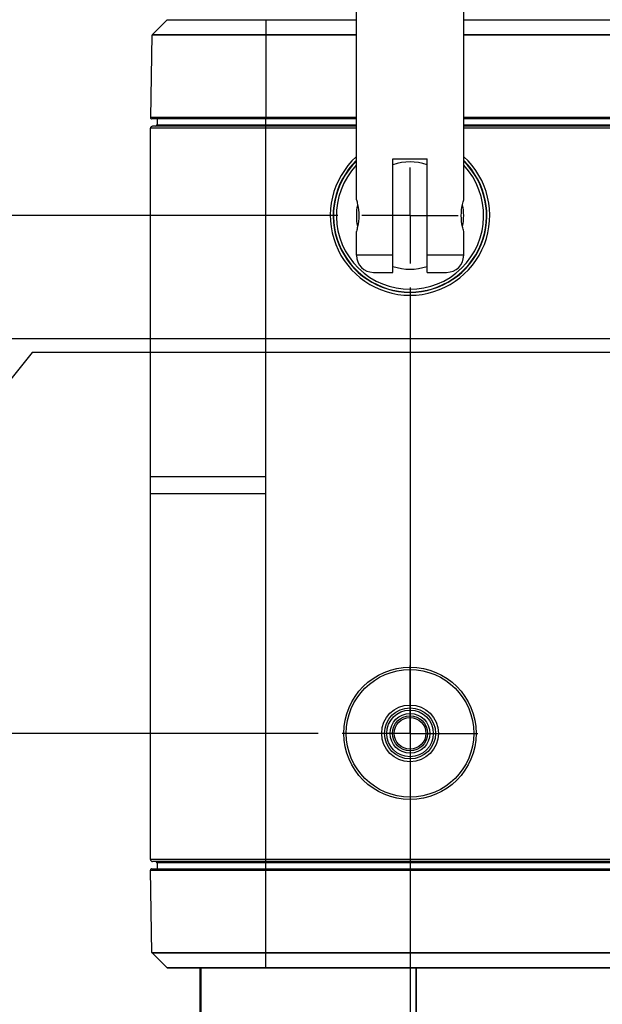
# Model space of a CAD drawing. Header units: inches. Extents: x 0 to 34, y 0 to 22.
# Tile 4 of 18: x 12.2 to 13.8, y 9.5 to 12.1. Entities that reach past the tile are written whole.
import ezdxf

# ---------------------------------------------------------------- set-up
doc = ezdxf.new("R2010")
doc.units = ezdxf.units.IN
doc.header["$LTSCALE"] = 1.87
doc.header["$MEASUREMENT"] = 0
doc.linetypes.add('CENTER', pattern=[0.6, 0.375, -0.075, 0.075, -0.075])
doc.layers.get('0').update_dxf_attribs({"linetype": 'CONTINUOUS'})
for name, color, linetype in [('02___PRT_ALL_AXES', 7, 'CONTINUOUS'), ('3_ALL_AXES', 7, 'CONTINUOUS'), ('DIMENSIONS', 7, 'CONTINUOUS')]:
    doc.layers.add(name, color=color, linetype=linetype)
doc.styles.get("Standard").update_dxf_attribs({"font": 'txt', "width": 0.8})
doc.dimstyles.new('DIMSTYLE_2', dxfattribs={"dimtxt": 0.125, "dimasz": 0.18, "dimexe": 0.125, "dimexo": 0.0625, "dimgap": 0.03125, "dimtad": 0, "dimtih": 1, "dimtoh": 1, "dimdec": 3, "dimlfac": 1.333333, "dimzin": 4, "dimdsep": 46, "dimtxsty": 'STANDARD', "dimblk": '_FILLED', "dimblk1": '_FILLED', "dimblk2": '_FILLED', "dimcen": 0.09, "dimadec": 0, "dimazin": 0, "dimtp": 0.001, "dimtm": 0.001, "dimtfac": 1, "dimtdec": 3, "dimtofl": 0, "dimtmove": 0, "dimatfit": 3, "dimldrblk": '_FILLED', "dimfxl": 1, "dimtolj": 1, "dimtzin": 4, "dimarcsym": 0})

# ---------------------------------------------------------------- blocks, each defined once
blk = doc.blocks.new('*D3')
at = {"layer": 'DIMENSIONS', "color": 2, "linetype": 'CONTINUOUS'}
blk.add_line((13.0137, 10.2341), (11.8903, 10.2341), dxfattribs=at)
at = {"layer": 'DIMENSIONS', "color": 2, "linetype": 'CONTINUOUS', "insert": (11.8278, 10.2966), "char_height": 0.125, "width": 1.225, "attachment_point": 3, "line_spacing_factor": 0.9}
blk.add_mtext('.814{\\Ftxt.shx;\\W1.000000;\\H0.125000; }[20.67]', dxfattribs=at)
blk = doc.blocks.new('_FILLED')
at = {"color": 0, "linetype": 'BYBLOCK'}
blk.add_solid([(0, 0), (-1, 0.174), (-1, -0.174)], dxfattribs=at)
blk = doc.blocks.new('*D4')
at = {"layer": 'DIMENSIONS', "color": 2, "linetype": 'CONTINUOUS'}
for p, q in [((12.2702, 11.2247), (12.1763, 11.1073)), ((14.365, 11.2247), (12.2702, 11.2247)), ((12.1763, 11.1073), (11.8903, 11.1073))]:
    blk.add_line(p, q, dxfattribs=at)
at = {"layer": 'DIMENSIONS', "color": 2, "linetype": 'CONTINUOUS', "insert": (11.8278, 11.1698), "char_height": 0.125, "width": 1.325, "attachment_point": 3, "line_spacing_factor": 0.9}
blk.add_mtext('2.135{\\Ftxt.shx;\\W1.000000;\\H0.125000; }[54.22]', dxfattribs=at)
blk = doc.blocks.new('*D5')
at = {"layer": 'DIMENSIONS', "color": 2, "linetype": 'CONTINUOUS'}
blk.add_line((13.8199, 11.2605), (11.8903, 11.2605), dxfattribs=at)
at = {"layer": 'DIMENSIONS', "color": 2, "linetype": 'CONTINUOUS', "insert": (11.8278, 11.323), "char_height": 0.125, "width": 1.325, "attachment_point": 3, "line_spacing_factor": 0.9}
blk.add_mtext('2.182{\\Ftxt.shx;\\W1.000000;\\H0.125000; }[55.43]', dxfattribs=at)
blk = doc.blocks.new('*D6')
at = {"layer": 'DIMENSIONS', "color": 2, "linetype": 'CONTINUOUS'}
blk.add_line((13.0653, 11.5808), (11.8903, 11.5808), dxfattribs=at)
at = {"layer": 'DIMENSIONS', "color": 2, "linetype": 'CONTINUOUS', "insert": (11.8278, 11.6433), "char_height": 0.125, "width": 1.325, "attachment_point": 3, "line_spacing_factor": 0.9}
blk.add_mtext('2.609{\\Ftxt.shx;\\W1.000000;\\H0.125000; }[66.28]', dxfattribs=at)
blk = doc.blocks.new('*D12')
at = {"layer": 'DIMENSIONS', "color": 2, "linetype": 'CONTINUOUS'}
blk.add_line((13.2528, 11.3933), (13.2528, 8.6504), dxfattribs=at)
at = {"layer": 'DIMENSIONS', "color": 2, "linetype": 'CONTINUOUS', "insert": (13.1903, 8.5879), "char_height": 0.125, "width": 1.525, "attachment_point": 3, "rotation": 90, "line_spacing_factor": 0.9}
blk.add_mtext('11.100{\\Ftxt.shx;\\W1.000000;\\H0.125000; }[281.94]', dxfattribs=at)

msp = doc.modelspace()

# ---------------------------------------------------------------- linework, layer by layer
at = {"color": 7, "linetype": 'CONTINUOUS'}
for p, q in [((12.62165, 12.0898), (12.58208, 12.05092)), ((12.62164, 12.0898), (12.58208, 12.05093)), ((12.62164, 12.0898), (12.62315, 12.0898)), ((12.62315, 12.0898), (12.62871, 12.0898)), ((12.62871, 12.0898), (12.87783, 12.0898)), ((12.87783, 12.09023), (12.87783, 12.0898)), ((12.87783, 12.0898), (12.87783, 12.05092)), ((12.87783, 12.0898), (13.11331, 12.0898)), ((13.39235, 12.0898), (21.27783, 12.0898)), ((12.58163, 12.04987), (12.5779, 11.83582)), ((12.59423, 12.04987), (12.58163, 12.04989)), ((12.87783, 12.05092), (12.58208, 12.05093)), ((12.87783, 12.04988), (12.59423, 12.04987)), ((13.11331, 12.05092), (12.87783, 12.05092)), ((12.87783, 12.04987), (12.87783, 12.05092)), ((12.87783, 12.04987), (12.87783, 11.83582)), ((13.11331, 12.04987), (12.87783, 12.04987)), ((21.27783, 12.05092), (13.39235, 12.05092)), ((21.27783, 12.04987), (13.39235, 12.04987)), ((13.11331, 11.83582), (12.5779, 11.83582)), ((13.11331, 11.83201), (12.58165, 11.83201)), ((12.59508, 11.83201), (12.59508, 11.81701)), ((12.87783, 9.62421), (12.87783, 11.83582)), ((15.93723, 11.83582), (13.39235, 11.83582)), ((15.95283, 11.83201), (13.39235, 11.83201)), ((12.57783, 9.90601), (12.57783, 11.80801)), ((13.11331, 11.80801), (12.57783, 11.80801)), ((13.11331, 11.81326), (12.58308, 11.81326)), ((12.59508, 11.81701), (13.11331, 11.81701)), ((13.39235, 11.81701), (15.96752, 11.81701)), ((15.96752, 11.81326), (13.39235, 11.81326)), ((15.96752, 11.80801), (13.39235, 11.80801)), ((13.20854, 11.43312), (13.20854, 11.72839)), ((13.20854, 11.72839), (13.29712, 11.72839)), ((13.29712, 11.43312), (13.29712, 11.72839)), ((13.11331, 11.47741), (13.11331, 11.53942)), ((13.39235, 11.47741), (13.39235, 11.53942)), ((13.20854, 11.47741), (13.11331, 11.47741)), ((13.39235, 11.47741), (13.29712, 11.47741)), ((13.1576, 11.43312), (13.20854, 11.43312)), ((13.29712, 11.43312), (13.34806, 11.43312)), ((12.57783, 10.90201), (12.87783, 10.90201)), ((12.87783, 10.85701), (12.57783, 10.85701)), ((15.96752, 9.90601), (12.57783, 9.90601)), ((15.96752, 9.90076), (12.58308, 9.90076)), ((12.59508, 9.89701), (12.59508, 9.88201)), ((15.96752, 9.89701), (12.59508, 9.89701)), ((12.58163, 9.66414), (12.5779, 9.87819)), ((12.5779, 9.87819), (15.93723, 9.87819)), ((12.58165, 9.88201), (15.95283, 9.88201)), ((12.58163, 9.66414), (21.57403, 9.66414)), ((12.62165, 9.62421), (12.58208, 9.66309)), ((12.58208, 9.66309), (12.87783, 9.66309)), ((12.87783, 9.66309), (21.27783, 9.66309)), ((12.62263, 9.62421), (12.62165, 9.62421)), ((12.67083, 9.62421), (12.62263, 9.62421)), ((21.53296, 9.62378), (12.6227, 9.62378)), ((12.67267, 9.62421), (12.67083, 9.62421)), ((12.71145, 9.62421), (12.67267, 9.62421)), ((12.7072, 9.36345), (12.7072, 9.62378)), ((12.71208, 9.62421), (12.71145, 9.62421)), ((12.87783, 9.62421), (12.71208, 9.62421)), ((12.87783, 9.62378), (12.87783, 9.62421)), ((21.27783, 9.62421), (12.87783, 9.62421)), ((13.2697, 9.36345), (13.2697, 9.62378))]:
    msp.add_line(p, q, dxfattribs=at)
for radius in [0.17205, 0.16581, 0.07368, 0.06638, 0.04577, 0.04134]:
    msp.add_circle((13.25283, 10.23412), radius, dxfattribs=at)
for centre, radius, start, end in [((12.58165, 11.83576), 0.00375, 179, 269.99991), ((12.58308, 11.80801), 0.00525, 90, 180), ((12.59133, 11.81701), 0.00375, 270, 360), ((13.25283, 11.58076), 0.2073, 132.3461, 47.6539), ((13.25283, 11.58076), 0.19981, 134.34643, 45.65357), ((13.25283, 11.58076), 0.199, 134.53411, 45.46589), ((13.25283, 11.58076), 0.19151, 136.82724, 43.17276), ((13.25283, 11.58076), 0.13952, 71.4906, 108.5094), ((13.25283, 11.58076), 0.13952, 168.29284, 191.70816), ((13.25283, 11.58076), 0.13952, 348.29203, 11.70766), ((13.1576, 11.47741), 0.04429, 180, 270), ((13.34806, 11.47741), 0.04429, 270, 360), ((13.25283, 11.58076), 0.13952, 251.4906, 288.5094), ((12.58308, 9.90601), 0.00525, 180, 270), ((12.59133, 9.89701), 0.00375, 0, 90), ((12.58165, 9.87826), 0.00375, 90, 181), ((12.58313, 9.66416), 0.0015, 181.00007, 225.50026), ((12.6227, 9.62528), 0.0015, 225.49909, 269.99867)]:
    msp.add_arc(centre, radius, start, end, dxfattribs=at)
msp.add_ellipse((13.25283, 10.23402), major_axis=(0, 0.06062), ratio=0.9999988, dxfattribs=at)
at = {"layer": '02___PRT_ALL_AXES', "color": 7, "linetype": 'CONTINUOUS'}
for p, q in [((13.11331, 11.62209), (13.11331, 12.25989)), ((13.39235, 11.62209), (13.39235, 12.25989))]:
    msp.add_line(p, q, dxfattribs=at)
at = {"layer": '02___PRT_ALL_AXES', "color": 7, "linetype": 'CENTER'}
for p, q in [((13.25283, 11.58076), (13.25283, 11.70576)), ((13.25283, 11.58076), (13.12783, 11.58076)), ((13.25283, 11.58076), (13.25283, 11.45575)), ((13.25283, 11.58076), (13.37783, 11.58076)), ((13.25283, 10.23412), (13.25283, 10.41079)), ((13.25283, 10.23412), (13.07616, 10.23412)), ((13.25283, 10.23412), (13.25283, 10.05744)), ((13.25283, 10.23412), (13.4295, 10.23412))]:
    msp.add_line(p, q, dxfattribs=at)
at = {"layer": '02___PRT_ALL_AXES', "color": 7, "linetype": 'CONTINUOUS'}
msp.add_circle((13.25283, 10.23412), 0.05167, dxfattribs=at)
for points, knots in [([(13.11331, 11.62209), (13.1145, 11.61811), (13.11798, 11.60456), (13.1207, 11.58076), (13.11798, 11.55695), (13.1145, 11.5434), (13.11331, 11.53942)], [0, 0, 0, 0, 0.1491683, 0.5000025, 0.850834, 1, 1, 1, 1]), ([(13.39235, 11.53942), (13.39116, 11.5434), (13.38768, 11.55695), (13.38496, 11.58076), (13.38768, 11.60456), (13.39116, 11.61811), (13.39235, 11.62209)], [0, 0, 0, 0, 0.1491665, 0.499998, 0.8508319, 1, 1, 1, 1])]:
    msp.add_open_spline(points, degree=3, knots=knots, dxfattribs=at)
at = {"layer": '3_ALL_AXES', "color": 7, "linetype": 'CONTINUOUS'}
for p, q in [((12.70908, 9.62378), (12.70908, 9.43912)), ((13.26783, 9.62378), (13.26783, 9.43912))]:
    msp.add_line(p, q, dxfattribs=at)

# ---------------------------------------------------------------- dimensions: what is measured, and where the dimension line sits
at = {"layer": 'DIMENSIONS', "color": 2, "linetype": 'CONTINUOUS'}
for feature_location, offset, dtype, origin, picture, middle in [((13.06533, 11.58076), (-1.175, 0), 0, (13.12783, 9.62378), '*D6', (11.16533, 11.58076)), ((13.25283, 11.39325), (0, -2.74288), 1, (21.57783, 11.45575), '*D12', (13.25283, 7.82537)), ((13.81992, 11.26049), (-1.92959, 0), 0, (13.88242, 9.62378), '*D5', (11.16533, 11.26049)), ((14.36504, 11.22468), (-2.47471, -0.1174), 0, (14.42754, 9.62378), '*D4', (11.16533, 11.10727)), ((13.01366, 10.23412), (-1.12333, 0), 0, (13.07616, 9.62378), '*D3', (11.21533, 10.23412))]:
    dim = msp.add_ordinate_dim(feature_location=feature_location, offset=offset, dtype=dtype, origin=origin, dimstyle='DIMSTYLE_2', dxfattribs=at)
    dim.commit()
    dim.dimension.update_dxf_attribs({"geometry": picture, "text_midpoint": middle})

doc.saveas('drawing.dxf')
